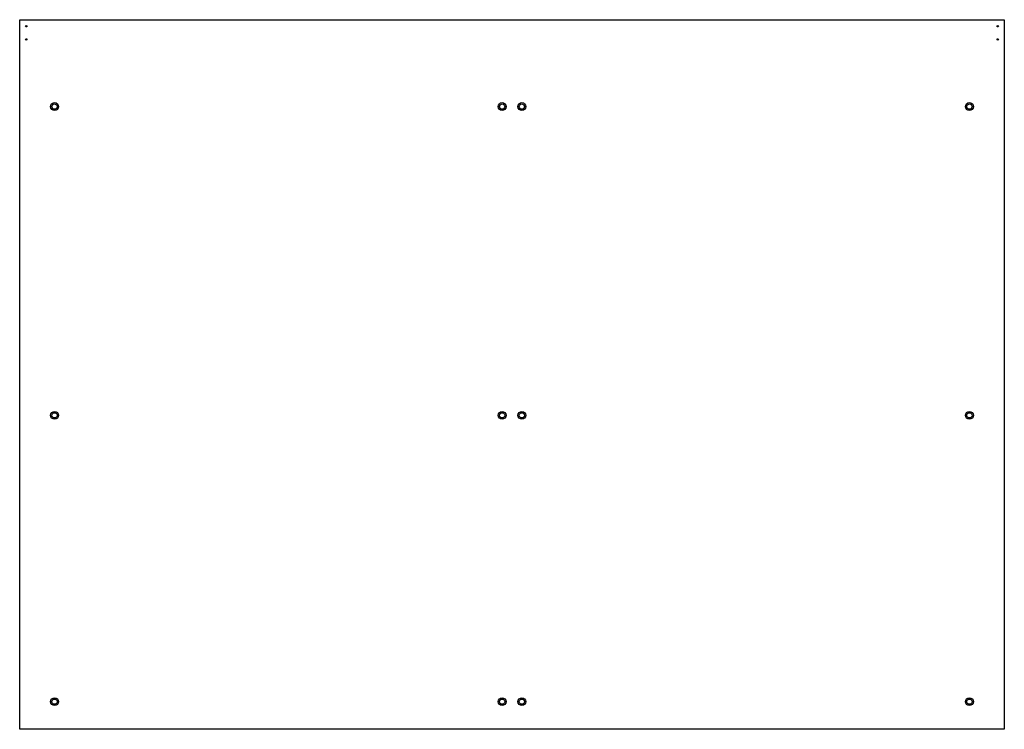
# Model space of a CAD drawing. Extents: x -748 to 748, y -539 to 539.
import ezdxf

# ---------------------------------------------------------------- set-up
doc = ezdxf.new("R2010")
doc.units = 0
doc.layers.get('0').update_dxf_attribs({"linetype": 'CONTINUOUS'})

msp = doc.modelspace()

# ---------------------------------------------------------------- linework, layer by layer
at = {"color": 7, "linetype": 'CONTINUOUS'}
for p, q in [((-748, -539), (-748, 539)), ((-748, 539), (748, 539)), ((748, 539), (748, -539)), ((748, -539), (-748, -539))]:
    msp.add_line(p, q, dxfattribs=at)
for centre, radius in [((-738, 529), 1), ((738, 529), 1), ((-738, 509), 1), ((738, 509), 1), ((-695, 407), 6), ((-695, 407), 4), ((-15, 407), 6), ((-15, 407), 4), ((15, 407), 6), ((15, 407), 4), ((695, 407), 6), ((695, 407), 4), ((-695, -62), 6), ((-695, -62), 4), ((-15, -62), 6), ((-15, -62), 4), ((15, -62), 6), ((15, -62), 4), ((695, -62), 6), ((695, -62), 4), ((-695, -497), 6), ((-695, -497), 4), ((-15, -497), 6), ((-15, -497), 4), ((15, -497), 6), ((15, -497), 4), ((695, -497), 6), ((695, -497), 4)]:
    msp.add_circle(centre, radius, dxfattribs=at)

doc.saveas('drawing.dxf')
